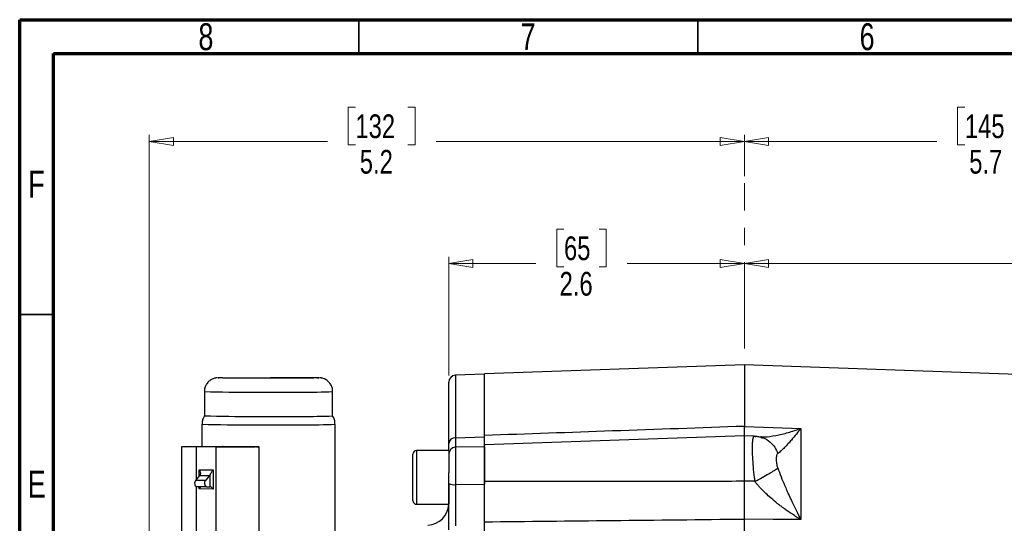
# Model space of a CAD drawing. Header units: inches. Extents: x 0.6 to 16.3, y 0.2 to 11.5.
# Tile 23 of 33: x 0.6 to 6.3, y 8.6 to 11.5. Entities that reach past the tile are written whole.
import ezdxf

# ---------------------------------------------------------------- set-up
doc = ezdxf.new("R2010")
doc.units = ezdxf.units.IN
doc.header["$MEASUREMENT"] = 0
doc.linetypes.add('CENTERX2', pattern=[0.8, 0.5, -0.1, 0.1, -0.1])
doc.styles.add('SLDTEXTSTYLE0', font='TXT', dxfattribs={"width": 0.75})
doc.dimstyles.new('SLDDIMSTYLE1', dxfattribs={"dimtxt": 0.137795, "dimasz": 0.14, "dimexe": 0, "dimexo": 0.0625, "dimgap": 0.034449, "dimtad": 0, "dimdec": 1, "dimlfac": 1.5, "dimrnd": 1e-09, "dimzin": 12, "dimdsep": 46, "dimtxsty": 'SLDTEXTSTYLE0', "dimblk1": 'CLOSED', "dimblk2": 'CLOSED', "dimsah": 1, "dimcen": 0.09, "dimadec": 0, "dimazin": 3, "dimtfac": 1, "dimtdec": 1, "dimtofl": 0, "dimtmove": 0, "dimatfit": 3, "dimldrblk": 'CLOSED', "dimfxl": 0, "dimfrac": 2, "dimtolj": 1, "dimtzin": 12, "dimarcsym": 0})
doc.dimstyles.new('SLDDIMSTYLE3', dxfattribs={"dimtxt": 0.137795, "dimasz": 0.14, "dimexe": 0, "dimexo": 0.0625, "dimgap": 0.034449, "dimtad": 0, "dimdec": 1, "dimlfac": 1.5, "dimrnd": 1e-09, "dimzin": 12, "dimdsep": 46, "dimtxsty": 'SLDTEXTSTYLE0', "dimblk1": 'CLOSED', "dimblk2": 'CLOSED', "dimsah": 1, "dimcen": 0.09, "dimadec": 0, "dimazin": 3, "dimtfac": 1, "dimtofl": 0, "dimtmove": 0, "dimatfit": 3, "dimldrblk": 'CLOSED', "dimfxl": 0, "dimfrac": 2, "dimtolj": 1, "dimtzin": 12, "dimarcsym": 0})

# ---------------------------------------------------------------- blocks, each defined once
blk = doc.blocks.new('_Closed')
at = {"color": 0, "linetype": 'ByBlock', "lineweight": -2}
for p, q in [((-1, 0.166667), (0, 0)), ((-1, 0.166667), (-1, -0.166667)), ((0, 0), (-1, -0.166667)), ((0, 0), (-1, 0))]:
    blk.add_line(p, q, dxfattribs=at)
blk = doc.blocks.new('_D_7')
at = {"color": 7, "linetype": 'Continuous', "lineweight": 0}
for p, q in [((6.0776, 10.9872), (6.0356, 10.9872)), ((6.0356, 10.9872), (6.0356, 10.7684)), ((6.3831, 10.9872), (6.4251, 10.9872)), ((6.4251, 10.9872), (6.4251, 10.7684)), ((4.7981, 10.5867), (4.7981, 10.8281)), ((8.6035, 9.0935), (8.6035, 10.8281)), ((4.7981, 10.7887), (5.9148, 10.7887)), ((6.0356, 10.7684), (6.0776, 10.7684)), ((6.4251, 10.7684), (6.3831, 10.7684)), ((8.6035, 10.7887), (6.5459, 10.7887))]:
    blk.add_line(p, q, dxfattribs=at)
at = {"color": 7, "linetype": 'Continuous', "lineweight": 18, "xscale": 0.14, "yscale": 0.14, "rotation": 180.0000000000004}
blk.add_blockref('_Closed', (4.7981, 10.7887), dxfattribs=at)
at = {"color": 7, "linetype": 'Continuous', "lineweight": 18, "xscale": 0.14, "yscale": 0.14}
blk.add_blockref('_Closed', (8.6035, 10.7887), dxfattribs=at)
at = {"color": 7, "linetype": 'Continuous', "lineweight": 18, "char_height": 0.1378, "attachment_point": 1, "style": 'SLDTEXTSTYLE0'}
for s, insert in [('145', (6.0776, 10.946)), ('5.7', (6.1031, 10.7399))]:
    blk.add_mtext(s, dxfattribs=dict(at, insert=insert))
blk = doc.blocks.new('_D_8')
at = {"color": 7, "linetype": 'Continuous', "lineweight": 0}
for p, q in [((6.5276, 10.2785), (6.4856, 10.2785)), ((6.4856, 10.2785), (6.4856, 10.0597)), ((6.833, 10.2785), (6.875, 10.2785)), ((6.875, 10.2785), (6.875, 10.0597)), ((7.8435, 8.8442), (7.8435, 10.1194)), ((4.7981, 10.08), (6.3648, 10.08)), ((7.8435, 10.08), (6.9958, 10.08)), ((6.4856, 10.0597), (6.5276, 10.0597)), ((6.875, 10.0597), (6.833, 10.0597))]:
    blk.add_line(p, q, dxfattribs=at)
at = {"color": 7, "linetype": 'Continuous', "lineweight": 18, "xscale": 0.14, "yscale": 0.14}
for p, rotation in [((4.7981, 10.08), 179.9999927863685), ((7.8435, 10.08), 359.9999927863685)]:
    blk.add_blockref('_Closed', p, dxfattribs=dict(at, rotation=rotation))
at = {"color": 7, "linetype": 'Continuous', "lineweight": 18, "char_height": 0.1378, "attachment_point": 1, "rotation": 360, "style": 'SLDTEXTSTYLE0'}
for s, insert in [('116', (6.5276, 10.2374)), ('4.6', (6.553, 10.0312))]:
    blk.add_mtext(s, dxfattribs=dict(at, insert=insert))
blk = doc.blocks.new('_D_9')
at = {"color": 7, "linetype": 'Continuous', "lineweight": 0}
for p, q in [((3.7504, 10.2785), (3.7084, 10.2785)), ((3.7084, 10.2785), (3.7084, 10.0597)), ((3.954, 10.2785), (3.996, 10.2785)), ((3.996, 10.2785), (3.996, 10.0597)), ((3.0818, 9.4301), (3.0818, 10.1194)), ((3.0818, 10.08), (3.5876, 10.08)), ((4.7981, 10.08), (4.1168, 10.08)), ((3.7084, 10.0597), (3.7504, 10.0597)), ((3.996, 10.0597), (3.954, 10.0597))]:
    blk.add_line(p, q, dxfattribs=at)
at = {"color": 7, "linetype": 'Continuous', "lineweight": 18, "xscale": 0.14, "yscale": 0.14, "rotation": 180.0000000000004}
blk.add_blockref('_Closed', (3.0818, 10.08), dxfattribs=at)
at = {"color": 7, "linetype": 'Continuous', "lineweight": 18, "xscale": 0.14, "yscale": 0.14}
blk.add_blockref('_Closed', (4.7981, 10.08), dxfattribs=at)
at = {"color": 7, "linetype": 'Continuous', "lineweight": 18, "char_height": 0.1378, "attachment_point": 1, "style": 'SLDTEXTSTYLE0'}
for s, insert in [('65', (3.7504, 10.2374)), ('2.6', (3.7249, 10.0312))]:
    blk.add_mtext(s, dxfattribs=dict(at, insert=insert))
blk = doc.blocks.new('_D_10')
at = {"color": 7, "linetype": 'Continuous', "lineweight": 0}
for p, q in [((2.5394, 10.9872), (2.4974, 10.9872)), ((2.4974, 10.9872), (2.4974, 10.7684)), ((2.8449, 10.9872), (2.8869, 10.9872)), ((2.8869, 10.9872), (2.8869, 10.7684)), ((1.3429, 7.7702), (1.3429, 10.8281)), ((4.7981, 10.5867), (4.7981, 10.8281)), ((1.3429, 10.7887), (2.3766, 10.7887)), ((2.4974, 10.7684), (2.5394, 10.7684)), ((2.8869, 10.7684), (2.8449, 10.7684)), ((4.7981, 10.7887), (3.0077, 10.7887))]:
    blk.add_line(p, q, dxfattribs=at)
at = {"color": 7, "linetype": 'Continuous', "lineweight": 18, "xscale": 0.14, "yscale": 0.14, "rotation": 180.0000000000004}
blk.add_blockref('_Closed', (1.3429, 10.7887), dxfattribs=at)
at = {"color": 7, "linetype": 'Continuous', "lineweight": 18, "xscale": 0.14, "yscale": 0.14}
blk.add_blockref('_Closed', (4.7981, 10.7887), dxfattribs=at)
at = {"color": 7, "linetype": 'Continuous', "lineweight": 18, "char_height": 0.1378, "attachment_point": 1, "style": 'SLDTEXTSTYLE0'}
for s, insert in [('132', (2.5394, 10.946)), ('5.2', (2.5649, 10.7399))]:
    blk.add_mtext(s, dxfattribs=dict(at, insert=insert))

msp = doc.modelspace()

# ---------------------------------------------------------------- linework, layer by layer
at = {"color": 7, "linetype": 'Continuous', "lineweight": 70}
for p, q in [((0.5906, 0.1969), (0.5906, 11.4961)), ((0.5906, 11.4961), (16.3386, 11.4961)), ((0.7874, 0.3937), (0.7874, 11.2992)), ((0.7874, 11.2992), (16.1417, 11.2992))]:
    msp.add_line(p, q, dxfattribs=at)
at = {"color": 7, "linetype": 'Continuous', "lineweight": 35}
for p, q in [((2.5591, 11.2992), (2.5591, 11.4961)), ((4.5276, 11.2992), (4.5276, 11.4961)), ((0.7874, 9.7835), (0.5906, 9.7835))]:
    msp.add_line(p, q, dxfattribs=at)
at = {"color": 7, "linetype": 'CENTERX2', "lineweight": 18}
msp.add_line((4.7981, 3.987), (4.7981, 10.5473), dxfattribs=at)
at = {"color": 7, "linetype": 'Continuous', "lineweight": 25}
for p, q in [((4.7981, 9.4914), (3.2884, 9.4387)), ((7.1592, 9.409), (4.7981, 9.4914)), ((4.7981, 9.4914), (4.7981, 9.134)), ((3.2885, 9.4381), (3.1201, 9.4307)), ((3.2885, 9.0724), (3.2885, 9.4372)), ((3.0818, 9.0355), (3.0818, 9.3908)), ((1.6628, 9.336), (1.6628, 9.195)), ((2.4075, 9.195), (2.4075, 9.336)), ((1.6485, 9.1463), (1.6485, 9.0172)), ((2.4218, 8.292), (2.4218, 9.1463)), ((4.7981, 9.134), (4.9648, 9.1282)), ((4.9648, 9.1282), (5.1257, 9.1226)), ((5.1257, 9.1226), (5.1257, 8.5922)), ((3.1201, 9.0682), (3.2885, 9.0724)), ((4.7981, 9.0786), (3.2884, 9.0259)), ((4.8553, 9.0766), (4.7981, 9.0786)), ((4.7981, 8.8149), (4.7981, 9.0786)), ((1.529, 9.0158), (1.529, 8.3492)), ((1.7283, 9.014), (1.6177, 9.0145)), ((1.7388, 9.0142), (1.6283, 9.0147)), ((1.7283, 9.014), (1.7283, 8.3473)), ((1.7426, 9.0141), (1.7388, 9.0142)), ((1.771, 9.017), (1.7672, 9.017)), ((1.771, 9.017), (1.8815, 9.0164)), ((1.7815, 9.0171), (1.8921, 9.0166)), ((1.9808, 8.3487), (1.9808, 9.0153)), ((3.0818, 8.994), (2.8951, 8.994)), ((3.0818, 8.994), (3.0818, 8.8639)), ((3.2885, 9.0157), (3.1211, 9.0128)), ((3.2885, 9.0157), (3.2885, 8.7979)), ((2.8738, 8.7027), (2.8738, 8.9727)), ((1.6326, 8.8825), (1.7134, 8.8821)), ((1.7134, 8.8821), (1.7134, 8.7701)), ((3.0818, 8.802), (3.0818, 8.8639)), ((1.6349, 8.8482), (1.6132, 8.8218)), ((1.6132, 8.8218), (1.6705, 8.8215)), ((1.6349, 8.8482), (1.6922, 8.8479)), ((1.6922, 8.8479), (1.6705, 8.8215)), ((1.6953, 8.8525), (1.6953, 8.7834)), ((4.8583, 8.8148), (4.7981, 8.8149)), ((1.6755, 8.783), (1.6182, 8.7833)), ((1.7134, 8.7701), (1.6326, 8.7705)), ((1.6755, 8.783), (1.6953, 8.7834)), ((3.0818, 8.8011), (3.0818, 8.6814)), ((3.1211, 8.7957), (3.2885, 8.7979)), ((2.8951, 8.6814), (3.0818, 8.6814)), ((4.7981, 8.518), (4.7981, 8.5957)), ((4.9648, 8.5939), (4.7981, 8.5957)), ((5.1257, 8.5922), (4.9648, 8.5939))]:
    msp.add_line(p, q, dxfattribs=at)
at = {"color": 8, "linetype": 'Continuous', "lineweight": 25}
for p, q in [((3.1201, 9.4307), (3.1201, 9.0682)), ((4.8583, 9.0754), (4.8637, 9.0745)), ((1.6177, 8.8273), (1.6177, 9.0145)), ((2.8951, 8.994), (2.8951, 8.6814)), ((3.1211, 9.0128), (3.1211, 8.7957)), ((1.6326, 8.8455), (1.6326, 8.8825)), ((1.6177, 8.3479), (1.6177, 8.7833)), ((1.6326, 8.7705), (1.6326, 8.7832))]:
    msp.add_line(p, q, dxfattribs=at)
at = {"color": 7, "linetype": 'Continuous', "lineweight": 25, "flags": 128}
for points in [[(1.6177, 9.0145), (1.5884, 9.0147), (1.5639, 9.0149), (1.5454, 9.0152), (1.5336, 9.0155), (1.529, 9.0158), (1.5319, 9.0161), (1.5422, 9.0164), (1.5593, 9.0167), (1.5825, 9.0169), (1.6109, 9.0171), (1.6432, 9.0172), (1.6779, 9.0173), (1.7135, 9.0173), (1.7486, 9.0172), (1.7815, 9.0171)], [(1.8921, 9.0166), (1.9214, 9.0164), (1.9459, 9.0162), (1.9644, 9.0159), (1.9762, 9.0156), (1.9808, 9.0153), (1.9779, 9.015), (1.9676, 9.0147), (1.9505, 9.0144), (1.9273, 9.0142), (1.8989, 9.014), (1.8666, 9.0139), (1.8319, 9.0138), (1.7962, 9.0138), (1.7612, 9.0139), (1.7283, 9.014)], [(1.6182, 8.7833), (1.615, 8.7844), (1.6121, 8.7875), (1.6099, 8.7924), (1.6086, 8.7985), (1.6083, 8.8052), (1.609, 8.8117), (1.6107, 8.8175), (1.6132, 8.8218)], [(1.6755, 8.783), (1.6723, 8.7841), (1.6695, 8.7872), (1.6673, 8.7921), (1.6659, 8.7982), (1.6656, 8.8049), (1.6663, 8.8115), (1.668, 8.8172), (1.6705, 8.8215)]]:
    msp.add_lwpolyline(points, dxfattribs=at)
at = {"color": 7, "linetype": 'Continuous', "lineweight": 25}
for centre, radius, start, end in [((3.1218, 9.3908), 0.04, 92.5, 180), ((2.0289, 26.0286), 16.8375, 268.75416, 270.6799), ((2.2655, 12.5563), 3.3643, 269.3731, 272.4184), ((3.1182, 9.0317), 0.0365, 87.0106, 174.0197), ((2.8951, 8.9727), 0.0213, 90, 180), ((3.1218, 8.9728), 0.04, 91, 180), ((1.6124, 8.8664), 0.0289, 321.06, 332.0043), ((1.6697, 8.8661), 0.0289, 321.0603, 332.0034), ((3.1117, 8.8619), 0.0669, 243.5196, 278.1149), ((2.8951, 8.7027), 0.0213, 180, 270), ((2.9551, 8.6874), 0.1267, 272.5, 357.2683)]:
    msp.add_arc(centre, radius, start, end, dxfattribs=at)
at = {"color": 8, "linetype": 'Continuous', "lineweight": 25}
for centre, radius, start, end in [((2.0289, 26.2885), 16.9565, 268.76284, 270.67509), ((2.265, 12.7552), 3.4222, 269.3927, 272.3865), ((2.0307, 27.1616), 18.0193, 268.78461, 270.65333), ((2.2723, 12.7981), 3.6548, 269.4339, 272.3451)]:
    msp.add_arc(centre, radius, start, end, dxfattribs=at)
at = {"color": 7, "linetype": 'Continuous', "lineweight": 25}
for centre, major_axis, ratio, start_param, end_param in [((1.6262, 8.7703), (0.0129, 0.0129), 0.251527, 4.967624, 6.037897), ((1.707, 8.77), (-0.0129, 0.013), 0.259683, 4.467101, 6.037896)]:
    msp.add_ellipse(centre, major_axis=major_axis, ratio=ratio, start_param=start_param, end_param=end_param, dxfattribs=at)
for points, knots in [([(3.2885, 9.081), (3.2885, 9.0853), (3.2885, 9.0937), (3.2885, 9.1062), (3.2885, 9.1185), (3.2885, 9.1306), (3.2885, 9.1424), (3.2885, 9.154), (3.2885, 9.1654), (3.2885, 9.1766), (3.2885, 9.1876), (3.2885, 9.1984), (3.2885, 9.2089), (3.2885, 9.2192), (3.2885, 9.2486), (3.2885, 9.2931), (3.2885, 9.3451), (3.2885, 9.3863), (3.2885, 9.4092), (3.2885, 9.4209), (3.2885, 9.4264), (3.2885, 9.4309), (3.2885, 9.4344), (3.2885, 9.4369), (3.2885, 9.4384), (3.2885, 9.4386), (3.2885, 9.4387)], [0, 0, 0, 0, 0.018479, 0.036946, 0.055402, 0.07385, 0.092291, 0.110729, 0.129166, 0.147604, 0.166045, 0.184492, 0.202947, 0.221412, 0.23989, 0.364043, 0.488208, 0.615358, 0.74252, 0.779346, 0.816127, 0.852882, 0.889628, 0.926384, 0.963168, 1, 1, 1, 1]), ([(1.7398, 9.4161), (1.7386, 9.4161), (1.7366, 9.4159), (1.7313, 9.4153), (1.725, 9.4141), (1.7173, 9.412), (1.7064, 9.4077), (1.6921, 9.3989), (1.6774, 9.384), (1.667, 9.3641), (1.6623, 9.3471), (1.6632, 9.3377), (1.6634, 9.3358)], [0, 0, 0, 0, 0.106208, 0.176402, 0.229028, 0.279887, 0.358243, 0.483125, 0.637208, 0.798144, 0.959812, 1, 1, 1, 1]), ([(2.1871, 9.4138), (2.1714, 9.4138), (2.139, 9.4136), (2.084, 9.4135), (2.0252, 9.4134), (1.9655, 9.4135), (1.9088, 9.4137), (1.8584, 9.414), (1.8167, 9.4143), (1.7839, 9.4147), (1.7603, 9.4151), (1.7468, 9.4155), (1.7456, 9.4157), (1.7453, 9.4158)], [0, 0, 0, 0, 0.089918, 0.185223, 0.284489, 0.385862, 0.487235, 0.586502, 0.681806, 0.771725, 0.861643, 0.956947, 1, 1, 1, 1]), ([(2.0446, 9.4186), (2.0647, 9.4185), (2.1048, 9.4185), (2.1615, 9.4183), (2.2119, 9.4181), (2.2536, 9.4177), (2.2864, 9.4173), (2.3098, 9.4169), (2.3229, 9.4166), (2.3241, 9.4164), (2.3243, 9.4163)], [0, 0, 0, 0, 0.145257, 0.290513, 0.432752, 0.569313, 0.698156, 0.826999, 0.96356, 1, 1, 1, 1]), ([(2.2569, 9.4144), (2.2483, 9.4143), (2.2281, 9.4141), (2.2021, 9.4139), (2.1871, 9.4138)], [0, 0, 0, 0, 0.426519, 1, 1, 1, 1]), ([(2.4069, 9.336), (2.4068, 9.3418), (2.4065, 9.3553), (2.3984, 9.3751), (2.3847, 9.3936), (2.3683, 9.4057), (2.3539, 9.4119), (2.3435, 9.4146), (2.336, 9.4157), (2.333, 9.416), (2.3316, 9.4161), (2.3315, 9.4161)], [0, 0, 0, 0, 0.127095, 0.29453, 0.462069, 0.62998, 0.736359, 0.812908, 0.879379, 0.986035, 1, 1, 1, 1]), ([(1.6642, 9.1962), (1.6609, 9.1909), (1.6533, 9.1788), (1.6485, 9.1612), (1.6491, 9.1497), (1.6493, 9.1463)], [0, 0, 0, 0, 0.350565, 0.80544, 1, 1, 1, 1]), ([(2.421, 9.1464), (2.4211, 9.151), (2.4213, 9.1636), (2.4162, 9.1808), (2.4091, 9.1913), (2.4064, 9.1952)], [0, 0, 0, 0, 0.265646, 0.730314, 1, 1, 1, 1]), ([(4.7981, 9.134), (4.543, 9.1251), (4.0398, 9.1075), (3.5365, 9.0897), (3.2885, 9.081)], [0, 0, 0, 0, 0.507076, 1, 1, 1, 1]), ([(4.7981, 9.0772), (4.7981, 9.0771), (4.7981, 9.0765), (4.7982, 9.0855), (4.7981, 9.1037), (4.7981, 9.1239), (4.7981, 9.134)], [0, 0, 0, 0, 0.078518, 0.385668, 0.692823, 1, 1, 1, 1]), ([(5.1257, 9.1226), (5.117, 9.1113), (5.1083, 9.1002), (5.0897, 9.0774), (5.08, 9.0656), (5.0644, 9.0476), (5.0585, 9.0409), (5.0499, 9.0313), (5.047, 9.0282), (5.0397, 9.0203), (5.0353, 9.0157), (5.0241, 9.0042), (5.0175, 8.9977), (5.0043, 8.9856), (4.9978, 8.9801), (4.992, 8.9758)], [-0.001686, -0.001686, -0.001686, -0.001686, 0.290547, 0.290547, 0.624527, 0.624527, 0.833265, 0.833265, 0.937634, 0.937634, 1.104625, 1.104625, 1.371809, 1.371809, 1.668217, 1.668217, 1.668217, 1.668217]), ([(3.0818, 8.994), (3.0818, 8.9959), (3.0818, 9.0051), (3.0818, 9.022), (3.0818, 9.0355)], [0, 0, 0, 0, 0.2072299, 1, 1, 1, 1]), ([(3.2885, 9.0223), (3.2885, 9.0222), (3.2885, 9.0209), (3.2885, 9.0298), (3.2885, 9.0485), (3.2885, 9.0702), (3.2885, 9.081)], [0, 0, 0, 0, 0.0549697, 0.3699795, 0.6849892, 1, 1, 1, 1]), ([(3.2885, 9.0259), (3.2885, 9.0292), (3.2885, 9.0379), (3.2885, 9.0555), (3.2885, 9.0693), (3.2885, 9.0724)], [0, 0, 0, 0, 0.328289, 0.848138, 1, 1, 1, 1]), ([(4.8583, 9.0754), (4.8579, 9.0756), (4.8571, 9.0761), (4.856, 9.0765), (4.8549, 9.0767), (4.8539, 9.0765), (4.8529, 9.0762), (4.852, 9.0755), (4.8511, 9.0746), (4.8503, 9.0734), (4.8495, 9.072), (4.8487, 9.0702), (4.848, 9.0682), (4.8474, 9.066), (4.8467, 9.0634), (4.8462, 9.0606), (4.8456, 9.0576), (4.8452, 9.0543), (4.8447, 9.0507), (4.8443, 9.0468), (4.844, 9.0427), (4.8437, 9.0383), (4.8435, 9.0337), (4.8433, 9.0289), (4.8431, 9.0238), (4.843, 9.0184), (4.8429, 9.0129), (4.8429, 8.9942), (4.8438, 8.958), (4.8478, 8.8994), (4.8528, 8.8542), (4.8566, 8.8262), (4.8577, 8.8186), (4.8583, 8.8148)], [0, 0, 0, 0, 0.018773, 0.037579, 0.056419, 0.075294, 0.094203, 0.113148, 0.132129, 0.151147, 0.170201, 0.189294, 0.208425, 0.227594, 0.246803, 0.266052, 0.285341, 0.304671, 0.324043, 0.343456, 0.362912, 0.382411, 0.401953, 0.421539, 0.441169, 0.460845, 0.480566, 0.500332, 0.651449, 0.799673, 0.945239, 0.972607, 1, 1, 1, 1]), ([(4.8936, 9.071), (4.886, 9.0726), (4.8703, 9.0758), (4.8566, 9.0746), (4.8495, 9.0739)], [0, 0, 0, 0, 0.479904, 1, 1, 1, 1]), ([(4.8967, 9.0728), (4.8946, 9.0726), (4.8919, 9.0723), (4.8925, 9.0719), (4.8927, 9.0718)], [0, 0, 0, 0, 0.772875, 1, 1, 1, 1]), ([(1.6283, 9.0147), (1.6127, 9.0148), (1.5897, 9.0149), (1.5754, 9.0151), (1.5707, 9.0152)], [0, 0, 0, 0, 0.676504, 1, 1, 1, 1]), ([(1.6438, 9.017), (1.6474, 9.017), (1.6602, 9.0171), (1.6842, 9.0171), (1.7189, 9.0171), (1.7417, 9.0171), (1.7553, 9.017)], [0, 0, 0, 0, 0.104309, 0.368426, 0.627162, 1, 1, 1, 1]), ([(1.9581, 9.0153), (1.9581, 9.0152), (1.9583, 9.015), (1.9442, 9.0147), (1.9149, 9.0143), (1.8831, 9.0142), (1.8553, 9.014), (1.8257, 9.014), (1.7868, 9.014), (1.76, 9.0141), (1.7426, 9.0141)], [0, 0, 0, 0, 0.041877, 0.227104, 0.412332, 0.511906, 0.613552, 0.715198, 0.814773, 1, 1, 1, 1]), ([(3.2885, 8.8132), (3.2885, 8.8275), (3.2885, 8.8563), (3.2885, 8.8988), (3.2885, 8.938), (3.2885, 8.9719), (3.2885, 8.999), (3.2885, 9.0171), (3.2885, 9.0259), (3.2885, 9.025), (3.2885, 9.0247)], [0, 0, 0, 0, 0.134597, 0.269195, 0.403792, 0.538389, 0.672986, 0.807584, 0.942181, 1, 1, 1, 1]), ([(4.992, 8.8935), (4.9908, 8.8971), (4.9897, 8.9011), (4.9877, 8.9095), (4.9853, 8.9227), (4.9843, 8.9363), (4.9843, 8.9525), (4.985, 8.9597), (4.9876, 8.9704), (4.9895, 8.974), (4.992, 8.9758)], [0, 0, 0, 0, 0.125, 0.125, 0.25, 0.5, 0.5, 0.75, 0.75, 1, 1, 1, 1]), ([(1.6326, 8.8825), (1.6327, 8.8824), (1.6352, 8.8775), (1.6386, 8.8693), (1.64, 8.8596), (1.639, 8.8548), (1.638, 8.8529), (1.6379, 8.8528)], [0, 0, 0, 0, 0.005616, 0.474105, 0.770028, 0.984493, 1, 1, 1, 1]), ([(1.7134, 8.8821), (1.7133, 8.882), (1.7108, 8.8771), (1.7059, 8.869), (1.6994, 8.8593), (1.6963, 8.8545), (1.6953, 8.8527), (1.6953, 8.8525)], [0, 0, 0, 0, 0.005616, 0.474104, 0.770027, 0.984492, 1, 1, 1, 1]), ([(4.992, 8.8935), (4.9978, 8.876), (5.0043, 8.8583), (5.0175, 8.8243), (5.0241, 8.808), (5.0353, 8.7817), (5.0397, 8.7716), (5.047, 8.7551), (5.0499, 8.7488), (5.0585, 8.7298), (5.0644, 8.7171), (5.08, 8.6841), (5.0897, 8.6639), (5.1083, 8.6265), (5.117, 8.6092), (5.1257, 8.5922)], [-1.669903, -1.669903, -1.669903, -1.669903, -1.373496, -1.373496, -1.106311, -1.106311, -0.939321, -0.939321, -0.834952, -0.834952, -0.626214, -0.626214, -0.292233, -0.292233, 0, 0, 0, 0]), ([(4.7981, 8.8149), (4.6682, 8.8147), (4.4111, 8.8142), (4.0296, 8.8137), (3.6563, 8.8133), (3.4102, 8.8132), (3.2885, 8.8132)], [0, 0, 0, 0, 0.258164, 0.510886, 0.758164, 1, 1, 1, 1]), ([(3.2885, 8.5797), (3.2885, 8.5821), (3.2885, 8.587), (3.2885, 8.5944), (3.2885, 8.6019), (3.2885, 8.6095), (3.2885, 8.6173), (3.2885, 8.6251), (3.2885, 8.6397), (3.2885, 8.6615), (3.2885, 8.691), (3.2885, 8.7212), (3.2885, 8.7467), (3.2885, 8.7672), (3.2885, 8.7826), (3.2885, 8.7979), (3.2885, 8.8081), (3.2885, 8.8132)], [0, 0, 0, 0, 0.03579, 0.071516, 0.107202, 0.142873, 0.178554, 0.214269, 0.250044, 0.374998, 0.500007, 0.624958, 0.74997, 0.812511, 0.87494, 0.937392, 1, 1, 1, 1]), ([(4.7981, 8.5957), (4.7981, 8.5983), (4.7981, 8.6037), (4.7981, 8.6119), (4.7981, 8.6202), (4.7981, 8.6286), (4.7981, 8.6372), (4.7981, 8.6459), (4.7981, 8.6548), (4.7982, 8.6637), (4.7982, 8.6727), (4.7982, 8.6819), (4.7982, 8.6911), (4.7982, 8.7003), (4.7982, 8.7097), (4.7982, 8.7191), (4.7982, 8.7286), (4.7982, 8.7381), (4.7981, 8.7477), (4.7981, 8.7573), (4.7981, 8.7669), (4.7981, 8.7765), (4.7981, 8.7861), (4.7981, 8.7957), (4.7981, 8.8053), (4.7981, 8.8117), (4.7981, 8.8149)], [0, 0, 0, 0, 0.041668, 0.083337, 0.125006, 0.166675, 0.208344, 0.250014, 0.291682, 0.33335, 0.375017, 0.416682, 0.458346, 0.500009, 0.541672, 0.583335, 0.625, 0.666665, 0.708332, 0.75, 0.791667, 0.833335, 0.875002, 0.916669, 0.958334, 1, 1, 1, 1]), ([(5.1257, 8.5922), (5.1216, 8.5947), (5.1134, 8.5997), (5.1011, 8.6075), (5.0887, 8.6154), (5.0764, 8.6236), (5.064, 8.6318), (5.0486, 8.6424), (5.0324, 8.6539), (5.0141, 8.6673), (4.9974, 8.68), (4.9735, 8.6988), (4.9458, 8.7222), (4.9197, 8.7465), (4.9015, 8.7647), (4.8893, 8.7777), (4.8781, 8.7904), (4.8678, 8.8026), (4.8614, 8.8108), (4.8583, 8.8148)], [0, 0, 0, 0, 0.042563, 0.0853459, 0.1283095, 0.1714127, 0.2146121, 0.2578628, 0.3335853, 0.3862566, 0.4532305, 0.5133525, 0.6467997, 0.7615898, 0.8143157, 0.8644334, 0.9120301, 0.9571911, 1, 1, 1, 1]), ([(3.0818, 8.5331), (3.0818, 8.5373), (3.0818, 8.5588), (3.0818, 8.6009), (3.0818, 8.6632), (3.0818, 8.7314), (3.0818, 8.7782), (3.0818, 8.802)], [0, 0, 0, 0, 0.053134, 0.273559, 0.500395, 0.745734, 1, 1, 1, 1]), ([(3.1211, 8.7957), (3.121, 8.7751), (3.1208, 8.7334), (3.1205, 8.673), (3.1203, 8.6166), (3.1201, 8.5789), (3.1201, 8.5593), (3.1201, 8.5556)], [0, 0, 0, 0, 0.245355, 0.499632, 0.720048, 0.946872, 1, 1, 1, 1]), ([(3.2885, 8.5622), (3.2885, 8.5805), (3.2885, 8.6178), (3.2885, 8.6783), (3.2885, 8.7392), (3.2885, 8.7782), (3.2885, 8.7979)], [0, 0, 0, 0, 0.258273, 0.526677, 0.759678, 1, 1, 1, 1]), ([(3.2885, 8.5797), (3.5365, 8.5823), (4.0398, 8.5876), (4.543, 8.5929), (4.7981, 8.5957)], [0, 0, 0, 0, 0.492924, 1, 1, 1, 1]), ([(3.2885, 6.2965), (3.2885, 6.3026), (3.2885, 6.3149), (3.2885, 6.3336), (3.2885, 6.3523), (3.2885, 6.3712), (3.2885, 6.3903), (3.2885, 6.4094), (3.2885, 6.4287), (3.2885, 6.4481), (3.2885, 6.4676), (3.2885, 6.4873), (3.2885, 6.5071), (3.2885, 6.527), (3.2885, 6.5852), (3.2885, 6.6838), (3.2885, 6.8268), (3.2885, 6.9746), (3.2885, 7.1269), (3.2885, 7.2817), (3.2885, 7.4381), (3.2885, 7.5945), (3.2885, 7.7493), (3.2885, 7.9016), (3.2885, 8.0494), (3.2885, 8.1924), (3.2885, 8.2968), (3.2885, 8.3663), (3.2885, 8.403), (3.2885, 8.4392), (3.2885, 8.475), (3.2885, 8.5104), (3.2885, 8.5453), (3.2885, 8.5682), (3.2885, 8.5797)], [0, 0, 0, 0, 0.0092403, 0.0184741, 0.0277026, 0.036927, 0.0461485, 0.0553681, 0.0645871, 0.0738065, 0.0830277, 0.0922517, 0.1014796, 0.1107128, 0.1199522, 0.1820328, 0.244119, 0.3076982, 0.3712832, 0.435639, 0.5000008, 0.5643566, 0.6287183, 0.6922975, 0.7558825, 0.8179631, 0.8800493, 0.8972016, 0.9143361, 0.93146, 0.948581, 0.9657063, 0.9828435, 1, 1, 1, 1])]:
    msp.add_open_spline(points, degree=3, knots=knots, dxfattribs=at)
at = {"color": 8, "linetype": 'Continuous', "lineweight": 25}
for points, knots in [([(1.7453, 9.4158), (1.7439, 9.4159), (1.7413, 9.4161), (1.7451, 9.4163), (1.7469, 9.4163)], [0, 0, 0, 0, 0.536006, 1, 1, 1, 1]), ([(2.3243, 9.4163), (2.3259, 9.4162), (2.3295, 9.4159), (2.3211, 9.4154), (2.3007, 9.4149), (2.2783, 9.4146), (2.2608, 9.4144), (2.2569, 9.4144)], [0, 0, 0, 0, 0.182636, 0.433387, 0.684139, 0.92968, 1, 1, 1, 1]), ([(4.8963, 9.074), (4.9023, 9.0736), (4.9276, 9.0721), (4.9808, 9.0808), (5.0515, 9.0965), (5.1009, 9.1139), (5.1257, 9.1226)], [0, 0, 0, 0, 0.092001, 0.387925, 0.692534, 1, 1, 1, 1]), ([(3.1201, 9.0682), (3.1201, 9.0573), (3.1202, 9.0352), (3.1204, 9.0177), (3.1206, 9.0137), (3.1206, 9.0125)], [0, 0, 0, 0, 0.402942, 0.820621, 1, 1, 1, 1]), ([(4.8933, 9.0693), (4.8975, 9.0687), (4.9179, 9.0659), (4.9464, 9.0457), (4.9757, 9.0138), (4.9866, 8.9885), (4.992, 8.9758)], [0, 0, 0, 0, 0.093878, 0.445765, 0.722859, 1, 1, 1, 1]), ([(1.5707, 9.0152), (1.5701, 9.0152), (1.5637, 9.0153), (1.5566, 9.0154), (1.5505, 9.0157), (1.551, 9.016), (1.565, 9.0164), (1.5951, 9.0168), (1.6232, 9.0169), (1.6381, 9.017), (1.6438, 9.017)], [0, 0, 0, 0, 0.013013, 0.133247, 0.253481, 0.371265, 0.590366, 0.809466, 0.92725, 1, 1, 1, 1]), ([(1.8815, 9.0164), (1.8802, 9.0163), (1.8786, 9.0162), (1.8774, 9.0144), (1.8772, 9.0141)], [0, 0, 0, 0, 0.8732882, 1, 1, 1, 1]), ([(1.8815, 9.0164), (1.8968, 9.0163), (1.9204, 9.0162), (1.9419, 9.0159), (1.9534, 9.0157), (1.959, 9.0154), (1.9583, 9.0153), (1.9581, 9.0153)], [0, 0, 0, 0, 0.339374, 0.521815, 0.70805, 0.894286, 1, 1, 1, 1])]:
    msp.add_open_spline(points, degree=3, knots=knots, dxfattribs=at)
at = {"color": 7, "linetype": 'Continuous', "lineweight": 25}
msp.add_open_spline([(4.8583, 8.8148), (4.8874, 8.8294), (4.9448, 8.8605), (4.9817, 8.8849), (4.992, 8.8935)], degree=3, dxfattribs=at)

# ---------------------------------------------------------------- texts
at = {"color": 7, "linetype": 'Continuous', "lineweight": 0, "char_height": 0.1562, "attachment_point": 2, "style": 'SLDTEXTSTYLE0'}
for s, insert in [('8', (1.6717, 11.4753)), ('7', (3.5417, 11.4753)), ('6', (5.5102, 11.4753)), ('F', (0.6873, 10.619)), ('E', (0.6893, 8.8769))]:
    msp.add_mtext(s, dxfattribs=dict(at, insert=insert))

# ---------------------------------------------------------------- dimensions: what is measured, and where the dimension line sits
at = {"color": 7, "linetype": 'Continuous', "lineweight": 18}
for base, p2, dimstyle, picture, middle in [((1.3429, 10.7887), (1.3429, 7.7309), 'SLDDIMSTYLE1', '_D_10', (2.6921, 10.7887)), ((8.6035, 10.7887), (8.6035, 9.0541), 'SLDDIMSTYLE1', '_D_7', (6.2304, 10.7887)), ((3.0818, 10.08), (3.0818, 9.3908), 'SLDDIMSTYLE3', '_D_9', (3.8522, 10.08))]:
    dim = msp.add_linear_dim(base=base, p1=(4.7981, 10.5473), p2=p2, dimstyle=dimstyle, dxfattribs=at)
    dim.commit()
    dim.dimension.update_dxf_attribs({"geometry": picture, "text_midpoint": middle, "dimtype": 160})
dim = msp.add_linear_dim(base=(4.7981, 10.08), p1=(7.8435, 8.8048), p2=(4.7981, 10.5473), angle=360, dimstyle='SLDDIMSTYLE3', dxfattribs=at)
dim.commit()
dim.dimension.update_dxf_attribs({"geometry": '_D_8', "text_midpoint": (6.6803, 10.08), "dimtype": 160})

doc.saveas('drawing.dxf')
